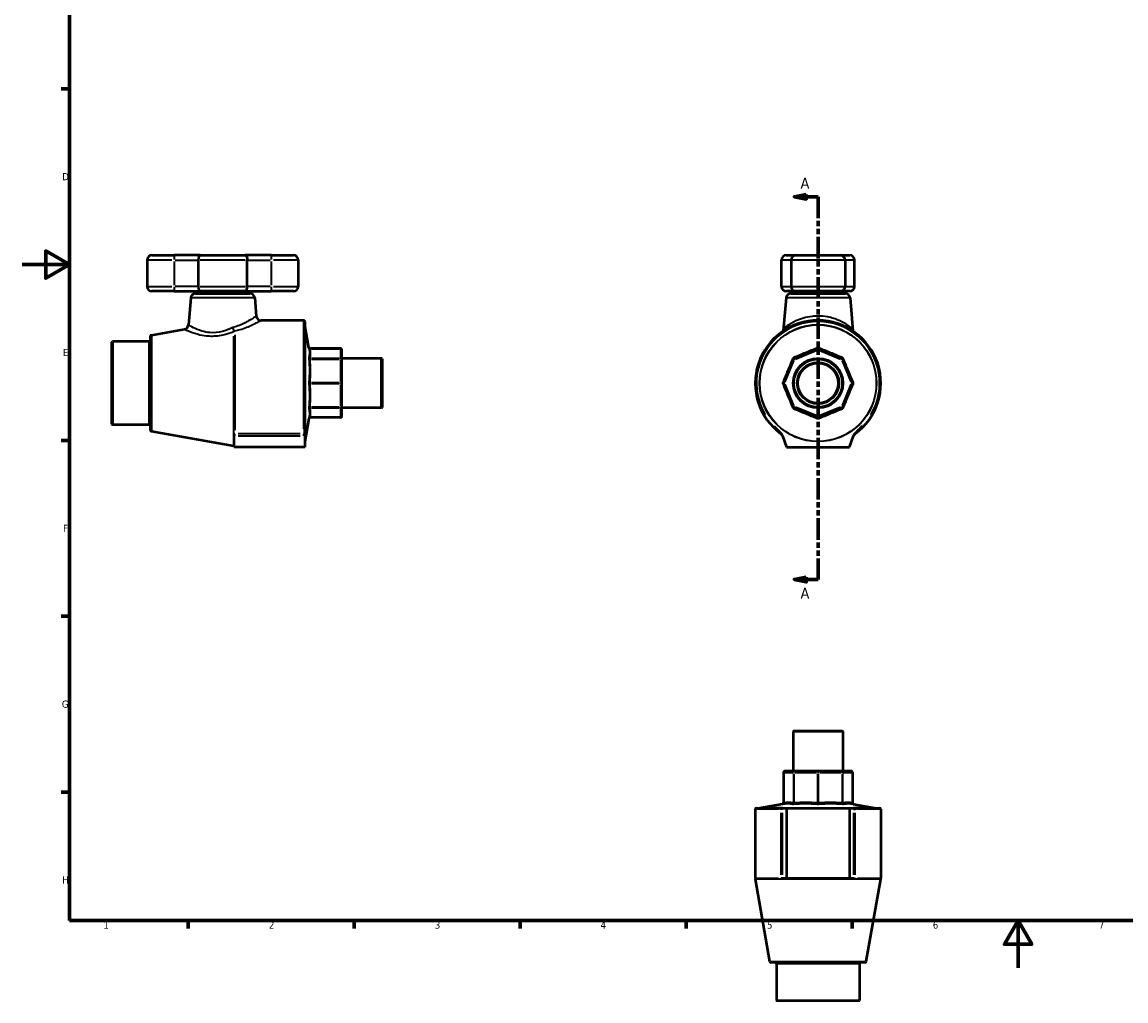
# Model space of a CAD drawing. Header units: millimetres. Extents: x 0 to 932, y -14 to 814.
# Tile 1 of 3: x 0 to 466, y -14 to 399. Entities that reach past the tile are written whole.
import ezdxf

# ---------------------------------------------------------------- set-up
doc = ezdxf.new("R2010")
doc.units = ezdxf.units.MM
doc.linetypes.add('DOUBLE_DASH_CHAIN', pattern=[1.2403, 0.6614, -0.0827, 0.1654, -0.0827, 0.1654, -0.0827])
for name, color, linetype, lineweight in [('Border (ANSI)', 7, 'Continuous', 70), ('Section Line (ANSI)', 7, 'DOUBLE_DASH_CHAIN', 70), ('Visible (ANSI)', 7, 'Continuous', 50), ('Visible Narrow (ANSI)', 7, 'Continuous', 35)]:
    doc.layers.add(name, color=color, linetype=linetype, lineweight=lineweight)
doc.styles.add('Label Text (ANSI)', font='tahoma.ttf')
doc.styles.add('Note Text (ANSI)', font='tahoma.ttf')

# ---------------------------------------------------------------- blocks, each defined once
blk = doc.blocks.new('Borders Default Border')
at = {"layer": 'Border (ANSI)'}
for p, q in [((20, 371.25), (16.55, 371.25)), ((20, 222.75), (16.55, 222.75)), ((20, 148.5), (16.55, 148.5)), ((20, 74.25), (16.55, 74.25)), ((70.08, 20), (70.08, 16.55)), ((140.17, 20), (140.17, 16.55)), ((210.25, 20), (210.25, 16.55)), ((280.33, 20), (280.33, 16.55)), ((350.42, 20), (350.42, 16.55))]:
    blk.add_line(p, q, dxfattribs=at)
at = {"layer": 'Border (ANSI)', "flags": 128}
for points in [[(20, 20), (20, 574), (821, 574), (821, 20), (20, 20)], [(0, 297), (20, 297), (10, 302.77), (10, 291.23), (20, 297)], [(420.5, 0), (420.5, 20), (414.73, 10), (426.27, 10), (420.5, 20)]]:
    blk.add_lwpolyline(points, dxfattribs=at)
at = {"layer": 'Border (ANSI)', "char_height": 3.05, "attachment_point": 7, "style": 'Note Text (ANSI)'}
for s, insert in [('D', (16.96, 332.6)), ('E', (17.21, 258.35)), ('F', (17.29, 184.1)), ('G', (16.81, 109.79)), ('H', (16.97, 35.6)), ('1', (34.35, 16.55)), ('2', (104.2, 16.55)), ('3', (174.26, 16.49)), ('4', (244.23, 16.55)), ('5', (314.48, 16.49)), ('6', (384.49, 16.49)), ('7', (454.6, 16.55))]:
    blk.add_mtext(s, dxfattribs=dict(at, insert=insert))
blk = doc.blocks.new('2dTransSection0')
at = {"layer": 'Section Line (ANSI)', "linetype": 'Continuous'}
for p, q in [((331.03, 326.63), (326.03, 325.63)), ((331.03, 324.63), (331.03, 326.63)), ((331.03, 325.63), (326.03, 325.63)), ((326.03, 325.63), (331.03, 324.63)), ((336.03, 325.63), (331.03, 325.63)), ((336.03, 325.63), (336.03, 316.75)), ((336.03, 172.89), (336.03, 164.02)), ((331.03, 165.02), (326.03, 164.02)), ((331.03, 164.02), (326.03, 164.02)), ((326.03, 164.02), (331.03, 163.02)), ((331.03, 163.02), (331.03, 165.02)), ((336.03, 164.02), (331.03, 164.02))]:
    blk.add_line(p, q, dxfattribs=at)
at = {"layer": 'Section Line (ANSI)', "linetype": 'DOUBLE_DASH_CHAIN', "ltscale": 13.682467}
blk.add_line((336.03, 325.63), (336.03, 164.02), dxfattribs=at)
at = {"layer": 'Section Line (ANSI)', "linetype": 'Continuous', "flags": 128}
for points in [[(331.03, 326.63), (326.03, 325.63), (331.03, 324.63), (331.03, 326.63)], [(331.03, 165.02), (326.03, 164.02), (331.03, 163.02), (331.03, 165.02)]]:
    blk.add_lwpolyline(points, dxfattribs=at)
at = {"layer": 'Section Line (ANSI)'}
for points in [[(331.03, 326.63), (326.03, 325.63), (331.03, 324.63), (331.03, 326.63)], [(331.03, 165.02), (326.03, 164.02), (331.03, 163.02), (331.03, 165.02)]]:
    blk.add_solid(points, dxfattribs=at)
at = {"layer": 'Section Line (ANSI)', "char_height": 4.57, "attachment_point": 7, "style": 'Label Text (ANSI)'}
for insert in [(328.67, 329.13), (328.67, 155.95)]:
    blk.add_mtext('A', dxfattribs=dict(at, insert=insert))

msp = doc.modelspace()

# ---------------------------------------------------------------- linework, layer by layer
at = {"layer": 'Visible (ANSI)'}
for p, q in [((52.779, 298.927), (52.779, 287.727)), ((54.779, 300.927), (64.179, 300.927)), ((75.163, 300.927), (64.179, 300.927)), ((74.36, 298.927), (74.36, 287.727)), ((75.163, 300.927), (94.234, 300.927)), ((105.219, 300.927), (94.234, 300.927)), ((95.037, 287.727), (95.037, 298.927)), ((105.219, 300.927), (114.619, 300.927)), ((116.619, 298.927), (116.619, 287.727)), ((320.641, 287.727), (320.641, 298.927)), ((322.641, 300.927), (326.631, 300.927)), ((324.631, 298.927), (324.631, 287.727)), ((326.631, 300.927), (345.431, 300.927)), ((345.431, 300.927), (349.421, 300.927)), ((347.431, 298.927), (347.431, 287.727)), ((351.421, 287.727), (351.421, 298.927)), ((64.179, 285.727), (54.779, 285.727)), ((64.179, 285.727), (75.163, 285.727)), ((73.182, 284.727), (96.215, 284.727)), ((94.234, 285.727), (75.163, 285.727)), ((77.574, 284.727), (77.574, 285.727)), ((91.824, 284.727), (91.824, 285.727)), ((94.234, 285.727), (105.219, 285.727)), ((114.619, 285.727), (105.219, 285.727)), ((326.631, 285.727), (322.641, 285.727)), ((324.515, 284.727), (347.547, 284.727)), ((345.431, 285.727), (326.631, 285.727)), ((328.906, 284.727), (328.906, 285.727)), ((343.156, 284.727), (343.156, 285.727)), ((349.421, 285.727), (345.431, 285.727)), ((71.19, 282.902), (70.193, 271.51)), ((98.207, 282.902), (98.876, 275.253)), ((322.523, 282.902), (321.303, 268.957)), ((349.54, 282.902), (350.76, 268.957)), ((118.893, 273.427), (100.869, 273.427)), ((119.393, 272.927), (119.393, 228.749)), ((121.097, 261.912), (119.401, 271.529)), ((54.159, 227.097), (54.159, 266.758)), ((54.572, 267.25), (68.548, 269.715)), ((37.959, 264.227), (38.209, 264.477)), ((37.959, 229.627), (37.959, 264.227)), ((38.209, 264.477), (38.209, 229.377)), ((53.659, 264.477), (38.209, 264.477)), ((134.459, 261.498), (121.589, 261.498)), ((134.959, 256.877), (134.959, 260.998)), ((335.84, 261.46), (325.89, 257.339)), ((346.172, 257.339), (336.223, 261.46)), ((151.709, 257.405), (134.959, 257.405)), ((134.959, 246.927), (134.959, 256.877)), ((151.709, 236.45), (151.709, 257.405)), ((151.959, 257.155), (151.709, 257.405)), ((151.959, 257.155), (151.959, 236.7)), ((325.62, 257.068), (321.498, 247.119)), ((350.564, 247.119), (346.443, 257.068)), ((134.959, 236.978), (134.959, 246.927)), ((321.498, 246.736), (325.62, 236.786)), ((346.443, 236.786), (350.564, 246.736)), ((134.959, 232.856), (134.959, 236.978)), ((151.709, 236.45), (134.959, 236.45)), ((151.959, 236.7), (151.709, 236.45)), ((325.89, 236.516), (335.84, 232.394)), ((336.223, 232.394), (346.172, 236.516)), ((37.959, 229.627), (38.209, 229.377)), ((53.659, 229.377), (38.209, 229.377)), ((119.393, 224.701), (119.393, 228.749)), ((121.097, 231.943), (119.401, 222.325)), ((134.459, 232.356), (121.589, 232.356)), ((54.572, 226.605), (89.432, 220.458)), ((89.604, 225.564), (89.604, 224.622)), ((89.604, 219.927), (89.604, 224.622)), ((119.393, 224.701), (119.393, 219.927)), ((321.044, 224.701), (322.781, 219.927)), ((349.281, 219.927), (351.019, 224.701)), ((119.393, 219.927), (89.604, 219.927)), ((322.781, 219.927), (349.281, 219.927)), ((325.804, 100.029), (325.554, 99.779)), ((346.509, 99.779), (325.554, 99.779)), ((325.554, 99.779), (325.554, 83.029)), ((325.804, 100.029), (346.259, 100.029)), ((346.259, 100.029), (346.509, 99.779)), ((346.509, 99.779), (346.509, 83.029)), ((321.46, 82.529), (321.46, 69.659)), ((326.081, 83.029), (321.96, 83.029)), ((336.031, 83.029), (326.081, 83.029)), ((345.981, 83.029), (336.031, 83.029)), ((350.102, 83.029), (345.981, 83.029)), ((350.602, 82.529), (350.602, 69.659)), ((309.531, 66.964), (309.531, 37.849)), ((310.031, 67.464), (317.442, 67.464)), ((321.047, 69.167), (311.429, 67.471)), ((321.044, 67.464), (317.442, 67.464)), ((321.044, 67.464), (322.781, 67.464)), ((322.781, 67.464), (322.781, 37.674)), ((322.781, 67.464), (349.281, 67.464)), ((349.281, 67.464), (351.019, 67.464)), ((349.281, 67.464), (349.281, 37.674)), ((351.015, 69.167), (360.633, 67.471)), ((354.621, 67.464), (351.019, 67.464)), ((354.621, 67.464), (362.031, 67.464)), ((362.531, 66.964), (362.531, 37.849)), ((315.708, 2.642), (309.562, 37.502)), ((320.364, 37.674), (321.072, 37.674)), ((322.781, 37.674), (321.072, 37.674)), ((349.281, 37.674), (322.781, 37.674)), ((350.99, 37.674), (349.281, 37.674)), ((350.99, 37.674), (351.698, 37.674)), ((356.354, 2.642), (362.501, 37.502)), ((355.862, 2.229), (316.201, 2.229)), ((318.481, 1.729), (318.481, -13.721)), ((353.581, 1.729), (353.581, -13.721)), ((318.481, -13.721), (353.581, -13.721)), ((318.731, -13.971), (318.481, -13.721)), ((353.331, -13.971), (318.731, -13.971)), ((353.331, -13.971), (353.581, -13.721))]:
    msp.add_line(p, q, dxfattribs=at)
for radius in [10.477, 10.227, 8.75, 8.507]:
    msp.add_circle((336.031, 246.927), radius, dxfattribs=at)
for centre, radius, start, end in [((54.779, 298.927), 2, 90, 180), ((114.619, 298.927), 2, 0, 90), ((322.641, 298.927), 2, 90, 180), ((326.631, 298.927), 2, 90, 180), ((345.431, 298.927), 2, 0, 90), ((349.421, 298.927), 2, 0, 90), ((54.779, 287.727), 2, 180, 270), ((73.182, 282.727), 2, 90, 175), ((96.215, 282.727), 2, 5, 90), ((114.619, 287.727), 2, 270, 0), ((322.641, 287.727), 2, 180, 270), ((324.515, 282.727), 2, 90, 175), ((326.631, 287.727), 2, 180, 270), ((345.431, 287.727), 2, 270, 0), ((347.547, 282.727), 2, 5, 90), ((349.421, 287.727), 2, 270, 0), ((100.869, 275.427), 2, 185, 270), ((68.201, 271.684), 2, 280, 355), ((118.893, 272.927), 0.5, 0, 90), ((119.893, 271.616), 0.5, 180, 190), ((336.031, 246.927), 26.5, 306.20872, 233.79128), ((54.659, 266.758), 0.5, 100, 180), ((53.659, 264.977), 0.5, 270, 0), ((121.589, 261.998), 0.5, 190, 270), ((134.459, 260.998), 0.5, 0, 90), ((336.031, 260.998), 0.5, 67.5, 112.5), ((326.081, 256.877), 0.5, 112.5, 157.5), ((345.981, 256.877), 0.5, 22.5, 67.5), ((321.96, 246.927), 0.5, 157.5, 202.5), ((350.102, 246.927), 0.5, 337.5, 22.5), ((326.081, 236.978), 0.5, 202.5, 247.5), ((345.981, 236.978), 0.5, 292.5, 337.5), ((53.659, 228.877), 0.5, 0, 90), ((121.589, 231.856), 0.5, 90, 170), ((134.459, 232.856), 0.5, 270, 0), ((336.031, 232.856), 0.5, 247.5, 292.5), ((54.659, 227.097), 0.5, 180, 260), ((319.195, 223.932), 2, 20, 53.79128), ((352.867, 223.932), 2, 126.20872, 160), ((89.779, 222.427), 2, 260, 264.98085), ((119.893, 222.239), 0.5, 170, 180), ((321.96, 82.529), 0.5, 90, 180), ((350.102, 82.529), 0.5, 0, 90), ((310.031, 66.964), 0.5, 90, 180), ((311.342, 67.964), 0.5, 270, 280), ((320.96, 69.659), 0.5, 280, 0), ((351.102, 69.659), 0.5, 180, 260), ((360.72, 67.964), 0.5, 260, 270), ((362.031, 66.964), 0.5, 0, 90), ((311.531, 37.849), 2, 180, 190), ((360.531, 37.849), 2, 350, 0), ((316.201, 2.729), 0.5, 190, 270), ((317.981, 1.729), 0.5, 0, 90), ((354.081, 1.729), 0.5, 90, 180), ((355.862, 2.729), 0.5, 270, 350)]:
    msp.add_arc(centre, radius, start, end, dxfattribs=at)
for points, knots in [([(75.163, 300.927), (75.162, 300.927), (75.161, 300.927), (75.098, 300.927), (75.036, 300.91), (74.916, 300.842), (74.859, 300.792), (74.712, 300.615), (74.629, 300.46), (74.495, 300.084), (74.445, 299.872), (74.377, 299.412), (74.36, 299.171), (74.36, 298.927)], [-0.65502896, -0.65502896, -0.65502896, -0.65502896, -0.65433764, -0.65433764, -0.60579476, -0.60579476, -0.55768519, -0.55768519, -0.47639785, -0.47639785, -0.4005484, -0.4005484, -0.32716882, -0.32716882, -0.32716882, -0.32716882]), ([(94.234, 300.927), (94.235, 300.927), (94.236, 300.927), (94.299, 300.927), (94.361, 300.91), (94.481, 300.842), (94.538, 300.792), (94.686, 300.615), (94.768, 300.46), (94.902, 300.084), (94.952, 299.872), (95.02, 299.412), (95.037, 299.171), (95.037, 298.927)], [-0.00069131, -0.00069131, -0.00069131, -0.00069131, 0, 0, 0.04854288, 0.04854288, 0.09665245, 0.09665245, 0.17793979, 0.17793979, 0.25378924, 0.25378924, 0.32716882, 0.32716882, 0.32716882, 0.32716882]), ([(74.36, 287.727), (74.36, 287.483), (74.377, 287.243), (74.445, 286.783), (74.495, 286.571), (74.629, 286.195), (74.712, 286.04), (74.859, 285.862), (74.916, 285.813), (75.036, 285.745), (75.098, 285.728), (75.161, 285.727), (75.162, 285.727), (75.163, 285.727)], [-0.32716882, -0.32716882, -0.32716882, -0.32716882, -0.25378924, -0.25378924, -0.17793979, -0.17793979, -0.09665245, -0.09665245, -0.04854288, -0.04854288, 0, 0, 0.00069131, 0.00069131, 0.00069131, 0.00069131]), ([(94.234, 285.727), (94.235, 285.727), (94.236, 285.727), (94.299, 285.728), (94.361, 285.745), (94.481, 285.813), (94.538, 285.862), (94.686, 286.04), (94.768, 286.195), (94.902, 286.571), (94.952, 286.783), (95.02, 287.243), (95.037, 287.483), (95.037, 287.727)], [-0.65502896, -0.65502896, -0.65502896, -0.65502896, -0.65433764, -0.65433764, -0.60579476, -0.60579476, -0.55768519, -0.55768519, -0.47639785, -0.47639785, -0.4005484, -0.4005484, -0.32716882, -0.32716882, -0.32716882, -0.32716882]), ([(321.656, 269.284), (321.638, 269.26), (321.619, 269.236), (321.58, 269.191), (321.56, 269.169), (321.518, 269.126), (321.496, 269.106), (321.452, 269.066), (321.429, 269.047), (321.381, 269.011), (321.357, 268.994), (321.332, 268.977)], [-0.12372194, -0.12372194, -0.12372194, -0.12372194, -0.09897755, -0.09897755, -0.07423316, -0.07423316, -0.04948877, -0.04948877, -0.02474439, -0.02474439, 0, 0, 0, 0]), ([(350.407, 269.284), (350.425, 269.26), (350.444, 269.236), (350.483, 269.191), (350.503, 269.169), (350.545, 269.126), (350.566, 269.106), (350.611, 269.066), (350.634, 269.047), (350.681, 269.011), (350.705, 268.994), (350.73, 268.977)], [0.24461599, 0.24461599, 0.24461599, 0.24461599, 0.26936038, 0.26936038, 0.29410477, 0.29410477, 0.31884915, 0.31884915, 0.34359354, 0.34359354, 0.36833793, 0.36833793, 0.36833793, 0.36833793]), ([(321.044, 224.701), (321.005, 224.809), (320.957, 224.913), (320.84, 225.133), (320.767, 225.245), (320.568, 225.518), (320.429, 225.679), (319.925, 226.215), (319.47, 226.643), (318.454, 227.657), (318.044, 228.083), (317.575, 228.601), (317.525, 228.657), (317.464, 228.725), (317.453, 228.737), (317.442, 228.749)], [0, 0, 0, 0, 0.03435833, 0.03435833, 0.07475153, 0.07475153, 0.13536695, 0.13536695, 0.261229, 0.261229, 0.36283119, 0.36283119, 0.3750445, 0.3750445, 0.37772747, 0.37772747, 0.37772747, 0.37772747]), ([(354.621, 228.749), (354.61, 228.737), (354.599, 228.725), (354.538, 228.657), (354.488, 228.601), (354.019, 228.083), (353.609, 227.657), (352.593, 226.643), (352.137, 226.215), (351.633, 225.679), (351.494, 225.518), (351.242, 225.172), (351.111, 224.956), (351.019, 224.701)], [-0.00493947, -0.00493947, -0.00493947, -0.00493947, 0, 0, 0.02248517, 0.02248517, 0.20953885, 0.20953885, 0.44125537, 0.44125537, 0.55285093, 0.55285093, 0.67736032, 0.67736032, 0.67736032, 0.67736032])]:
    msp.add_open_spline(points, degree=3, knots=knots, dxfattribs=at)
at = {"layer": 'Visible Narrow (ANSI)'}
for p, q in [((63.284, 298.927), (52.814, 298.927)), ((64.179, 300.921), (64.179, 299.084)), ((64.179, 298.367), (64.179, 288.287)), ((64.688, 298.927), (73.851, 298.927)), ((94.17, 298.927), (75.227, 298.927)), ((95.546, 298.927), (104.709, 298.927)), ((105.219, 300.921), (105.219, 299.084)), ((105.219, 298.367), (105.219, 288.287)), ((116.583, 298.927), (106.113, 298.927)), ((324.258, 298.927), (320.652, 298.927)), ((347.291, 298.927), (324.772, 298.927)), ((351.411, 298.927), (347.804, 298.927)), ((52.814, 287.727), (63.284, 287.727)), ((64.179, 287.57), (64.179, 285.734)), ((73.851, 287.727), (64.688, 287.727)), ((75.227, 287.727), (94.17, 287.727)), ((104.709, 287.727), (95.546, 287.727)), ((105.219, 287.57), (105.219, 285.734)), ((106.113, 287.727), (116.583, 287.727)), ((320.652, 287.727), (324.258, 287.727)), ((324.772, 287.727), (347.291, 287.727)), ((347.804, 287.727), (351.411, 287.727)), ((98.041, 282.902), (71.356, 282.902)), ((349.373, 282.902), (322.689, 282.902)), ((118.893, 227.673), (118.893, 273.219)), ((119.401, 271.226), (119.401, 222.628)), ((54.572, 267), (54.572, 226.855)), ((89.432, 220.671), (89.432, 266.732)), ((89.779, 267.3), (89.779, 227.137)), ((53.659, 229.593), (53.659, 264.261)), ((122.245, 261.46), (133.816, 261.46)), ((134.459, 261.464), (134.459, 261.498)), ((134.459, 261.254), (134.459, 257.545)), ((336.016, 261.035), (335.84, 261.459)), ((336.222, 261.459), (336.046, 261.035)), ((133.816, 257.339), (122.245, 257.339)), ((122.245, 257.068), (133.816, 257.068)), ((134.459, 257.086), (134.459, 257.331)), ((134.459, 256.571), (134.459, 247.616)), ((322.166, 247.425), (325.875, 256.38)), ((326.045, 256.892), (325.621, 257.068)), ((325.891, 257.338), (326.066, 256.913)), ((326.579, 257.083), (335.534, 260.792)), ((336.529, 260.792), (345.483, 257.083)), ((345.996, 256.913), (346.172, 257.338)), ((346.442, 257.068), (346.017, 256.892)), ((346.187, 256.38), (349.896, 247.425)), ((133.816, 247.119), (122.245, 247.119)), ((134.459, 246.754), (134.459, 247.1)), ((321.5, 247.118), (321.924, 246.942)), ((350.139, 246.942), (350.563, 247.118)), ((122.245, 246.736), (133.816, 246.736)), ((134.459, 246.239), (134.459, 237.284)), ((321.924, 246.912), (321.5, 246.737)), ((325.875, 237.475), (322.166, 246.43)), ((349.896, 246.43), (346.187, 237.475)), ((350.563, 246.737), (350.139, 246.912)), ((133.816, 236.786), (122.245, 236.786)), ((122.245, 236.516), (133.816, 236.516)), ((134.459, 236.524), (134.459, 236.768)), ((134.459, 236.31), (134.459, 232.6)), ((325.621, 236.787), (326.045, 236.963)), ((326.066, 236.941), (325.891, 236.517)), ((335.534, 233.062), (326.579, 236.772)), ((345.483, 236.772), (336.529, 233.062)), ((346.172, 236.517), (345.996, 236.941)), ((346.017, 236.963), (346.442, 236.787)), ((133.816, 232.394), (122.245, 232.394)), ((134.459, 232.356), (134.459, 232.391)), ((335.84, 232.396), (336.016, 232.82)), ((336.046, 232.82), (336.222, 232.396)), ((89.779, 224.671), (89.779, 225.51)), ((117.438, 225.545), (91.235, 225.545)), ((91.235, 224.616), (117.438, 224.616)), ((118.893, 224.671), (118.893, 225.51)), ((321.495, 82.529), (321.46, 82.529)), ((321.498, 70.315), (321.498, 81.886)), ((321.704, 82.529), (325.413, 82.529)), ((325.62, 81.886), (325.62, 70.315)), ((325.872, 82.529), (325.627, 82.529)), ((325.89, 70.315), (325.89, 81.886)), ((326.388, 82.529), (335.342, 82.529)), ((335.84, 81.886), (335.84, 70.315)), ((336.204, 82.529), (335.858, 82.529)), ((336.223, 70.315), (336.223, 81.886)), ((336.72, 82.529), (345.675, 82.529)), ((346.172, 81.886), (346.172, 70.315)), ((346.435, 82.529), (346.19, 82.529)), ((346.443, 70.315), (346.443, 81.886)), ((346.649, 82.529), (350.358, 82.529)), ((350.564, 81.886), (350.564, 70.315)), ((350.602, 82.529), (350.568, 82.529)), ((319.391, 66.964), (309.56, 66.964)), ((311.732, 67.471), (360.33, 67.471)), ((320.377, 65.508), (320.377, 39.305)), ((321.054, 66.964), (320.424, 66.964)), ((321.075, 39.305), (321.075, 65.508)), ((350.988, 65.508), (350.988, 39.305)), ((351.009, 66.964), (351.638, 66.964)), ((351.686, 39.305), (351.686, 65.508)), ((362.502, 66.964), (352.672, 66.964)), ((309.56, 37.849), (319.391, 37.849)), ((362.175, 37.502), (309.887, 37.502)), ((321.054, 37.849), (320.424, 37.849)), ((351.009, 37.849), (351.638, 37.849)), ((352.672, 37.849), (362.502, 37.849)), ((315.959, 2.642), (356.104, 2.642)), ((353.365, 1.729), (318.697, 1.729))]:
    msp.add_line(p, q, dxfattribs=at)
for radius in [24.689, 24.602]:
    msp.add_circle((336.031, 246.927), radius, dxfattribs=at)
msp.add_arc((336.031, 246.927), 26, 329.07698, 210.92302, dxfattribs=at)
for centre, major_axis, ratio, start_param, end_param in [((89.779, 267.172), (-2, 0), 0.8262944, 4.7211156, 4.8781953), ((89.727, 267.313), (-1.55, -1.264), 0.7580862, 4.1666283, 4.3110945), ((121.602, 261.922), (-0.493, -0.082), 0.9220342, 0.0818448, 1.3490494), ((134.459, 260.998), (0.5, 0), 0.9238795, 0.0785398, 1.4922565), ((335.649, 261.922), (0.191, -0.462), 0.0631729, 4.9455804, 6.2127851), ((336.414, 261.922), (-0.191, -0.462), 0.0631729, 0.0704003, 1.3376049), ((121.602, 257.801), (-0.493, 0.082), 0.9220342, 0.3845381, 1.6517427), ((121.602, 257.26), (-0.499, -0.034), 0.3819191, 0.2070304, 1.474235), ((134.459, 256.877), (0.5, 0), 0.9238795, 0.0785398, 1.4922565), ((134.459, 256.877), (0.5, 0), 0.3826834, 0.0785398, 1.4922565), ((325.158, 257.26), (0.462, -0.191), 0.0631729, 4.9455804, 6.2127851), ((325.699, 257.801), (0.191, -0.462), 0.0631729, 0.0704003, 1.3376049), ((346.364, 257.801), (-0.191, -0.462), 0.0631729, 4.9455804, 6.2127851), ((346.905, 257.26), (-0.462, -0.191), 0.0631729, 0.0704003, 1.3376049), ((121.602, 247.31), (-0.499, 0.034), 0.3819191, 0.2593526, 1.5265572), ((134.459, 246.927), (0.5, 0), 0.3826834, 0.0785398, 1.4922565), ((321.036, 247.31), (0.462, -0.191), 0.0631729, 0.0704003, 1.3376049), ((351.026, 247.31), (-0.462, -0.191), 0.0631729, 4.9455804, 6.2127851), ((121.602, 246.545), (-0.499, -0.034), 0.3819191, 4.7566281, 6.0238327), ((134.459, 246.927), (0.5, 0), 0.3826834, 4.7909288, 6.2046455), ((321.036, 246.545), (0.462, 0.191), 0.0631729, 4.9455804, 6.2127851), ((351.026, 246.545), (-0.462, 0.191), 0.0631729, 0.0704003, 1.3376049), ((121.602, 236.595), (-0.499, 0.034), 0.3819191, 4.8089503, 6.0761549), ((121.602, 236.054), (-0.493, -0.082), 0.9220342, 4.6314426, 5.8986472), ((134.459, 236.978), (0.5, 0), 0.3826834, 4.7909288, 6.2046455), ((134.459, 236.978), (0.5, 0), 0.9238795, 4.7909288, 6.2046455), ((325.158, 236.595), (0.462, 0.191), 0.0631729, 0.0704003, 1.3376049), ((325.699, 236.054), (0.191, 0.462), 0.0631729, 4.9455804, 6.2127851), ((346.364, 236.054), (-0.191, 0.462), 0.0631729, 0.0704003, 1.3376049), ((346.905, 236.595), (-0.462, 0.191), 0.0631729, 4.9455804, 6.2127851), ((121.602, 231.932), (-0.493, 0.082), 0.9220342, 4.9341359, 6.2013405), ((134.459, 232.856), (0.5, 0), 0.9238795, 4.7909288, 6.2046455), ((335.649, 231.932), (0.191, 0.462), 0.0631729, 0.0704003, 1.3376049), ((336.414, 231.932), (-0.191, 0.462), 0.0631729, 4.9455804, 6.2127851), ((321.96, 82.529), (0, 0.5), 0.9238795, 0.0785398, 1.4922565), ((326.081, 82.529), (0, 0.5), 0.9238795, 0.0785398, 1.4922565), ((326.081, 82.529), (0, 0.5), 0.3826834, 0.0785398, 1.4922565), ((336.031, 82.529), (0, 0.5), 0.3826834, 0.0785398, 1.4922565), ((336.031, 82.529), (0, 0.5), 0.3826834, 4.7909288, 6.2046455), ((345.981, 82.529), (0, 0.5), 0.3826834, 4.7909288, 6.2046455), ((345.981, 82.529), (0, 0.5), 0.9238795, 4.7909288, 6.2046455), ((350.102, 82.529), (0, 0.5), 0.9238795, 4.7909288, 6.2046455), ((321.036, 69.672), (0.082, -0.493), 0.9220342, 0.0818448, 1.3490494), ((325.158, 69.672), (-0.082, -0.493), 0.9220342, 0.3845381, 1.6517427), ((325.699, 69.672), (0.034, -0.499), 0.3819191, 0.2070304, 1.474235), ((335.649, 69.672), (-0.034, -0.499), 0.3819191, 0.2593526, 1.5265572), ((336.414, 69.672), (0.034, -0.499), 0.3819191, 4.7566281, 6.0238327), ((346.364, 69.672), (-0.034, -0.499), 0.3819191, 4.8089503, 6.0761549), ((346.905, 69.672), (0.082, -0.493), 0.9220342, 4.6314426, 5.8986472), ((351.026, 69.672), (-0.082, -0.493), 0.9220342, 4.9341359, 6.2013405)]:
    msp.add_ellipse(centre, major_axis=major_axis, ratio=ratio, start_param=start_param, end_param=end_param, dxfattribs=at)
for points, knots in [([(98.876, 275.253), (98.876, 275.253), (98.808, 275.206), (98.455, 274.966), (98.067, 274.704), (97.021, 274.034), (96.376, 273.633), (94.396, 272.508), (92.882, 271.729), (90.415, 270.831), (89.654, 270.594), (88.861, 270.401)], [10.5732045, 10.5732045, 10.5732045, 10.5732045, 10.8565434, 10.8565434, 11.3098854, 11.3098854, 11.743172, 11.743172, 12.4429483, 12.4429483, 12.7324214, 12.7324214, 12.7324214, 12.7324214]), ([(350.028, 270.401), (349.665, 270.677), (349.16, 271.045), (347.603, 272.059), (346.404, 272.748), (343.54, 273.996), (341.852, 274.549), (338.743, 275.124), (337.387, 275.253), (336.031, 275.253), (335.203, 275.253), (334.375, 275.206), (332.261, 274.966), (331, 274.704), (328.701, 274.034), (327.656, 273.633), (325.184, 272.508), (323.916, 271.729), (322.611, 270.831), (322.288, 270.594), (322.035, 270.401)], [8.4139682, 8.4139682, 8.4139682, 8.4139682, 8.8288629, 8.8288629, 9.4561965, 9.4561965, 10.1091569, 10.1091569, 10.5732045, 10.5732045, 10.5732045, 10.8565434, 10.8565434, 11.3098854, 11.3098854, 11.743172, 11.743172, 12.4429483, 12.4429483, 12.7324214, 12.7324214, 12.7324214, 12.7324214]), ([(88.861, 270.401), (88.81, 270.376), (88.759, 270.351), (87.408, 269.685), (86.009, 269.124), (82.804, 268.288), (80.979, 268.127), (78.085, 268.362), (76.946, 268.604), (74.508, 269.326), (73.314, 269.856), (71.407, 270.796), (70.727, 271.196), (70.265, 271.467), (70.193, 271.51), (70.193, 271.51)], [7.5795026, 7.5795026, 7.5795026, 7.5795026, 7.5993466, 7.5993466, 8.1042645, 8.1042645, 8.7193477, 8.7193477, 9.167569, 9.167569, 9.7911508, 9.7911508, 10.4502757, 10.4502757, 10.7409572, 10.7409572, 10.7409572, 10.7409572]), ([(89.727, 268.977), (89.638, 269.075), (89.544, 269.198), (89.295, 269.564), (89.14, 269.833), (88.949, 270.212), (88.904, 270.307), (88.861, 270.401)], [0, 0, 0, 0, 0.1184863, 0.1184863, 0.30806439, 0.30806439, 0.36926739, 0.36926739, 0.36926739, 0.36926739]), ([(88.861, 270.401), (88.881, 270.299), (88.904, 270.198), (89.006, 269.79), (89.105, 269.503), (89.287, 269.115), (89.361, 268.985), (89.436, 268.883)], [-0.36926739, -0.36926739, -0.36926739, -0.36926739, -0.30806439, -0.30806439, -0.1184863, -0.1184863, 0, 0, 0, 0]), ([(89.727, 268.977), (90.522, 269.144), (91.288, 269.343), (94.006, 270.151), (95.736, 270.875), (98, 271.921), (98.739, 272.293), (99.94, 272.917), (100.385, 273.161), (100.79, 273.383), (100.869, 273.427), (100.869, 273.427)], [-12.7004128, -12.7004128, -12.7004128, -12.7004128, -12.4429483, -12.4429483, -11.743172, -11.743172, -11.3098854, -11.3098854, -10.8565434, -10.8565434, -10.5732045, -10.5732045, -10.5732045, -10.5732045]), ([(322.035, 270.401), (322.017, 270.376), (322, 270.351), (321.631, 269.8), (321.4, 269.328), (321.317, 268.967)], [7.57950261, 7.57950261, 7.57950261, 7.57950261, 7.59934657, 7.59934657, 8.01363893, 8.01363893, 8.01363893, 8.01363893]), ([(321.332, 268.977), (321.479, 269.075), (321.61, 269.198), (321.886, 269.564), (321.991, 269.833), (322.036, 270.212), (322.039, 270.307), (322.035, 270.401)], [0, 0, 0, 0, 0.1184863, 0.1184863, 0.30806439, 0.30806439, 0.36926739, 0.36926739, 0.36926739, 0.36926739]), ([(322.035, 270.401), (322.032, 270.299), (322.021, 270.198), (321.949, 269.798), (321.83, 269.518), (321.656, 269.284)], [-0.36926739, -0.36926739, -0.36926739, -0.36926739, -0.30806439, -0.30806439, -0.12372194, -0.12372194, -0.12372194, -0.12372194]), ([(350.028, 270.401), (350.023, 270.307), (350.027, 270.212), (350.071, 269.833), (350.177, 269.564), (350.452, 269.198), (350.583, 269.075), (350.73, 268.977)], [-0.00092946, -0.00092946, -0.00092946, -0.00092946, 0.06027354, 0.06027354, 0.24985163, 0.24985163, 0.36833793, 0.36833793, 0.36833793, 0.36833793]), ([(350.745, 268.968), (350.688, 269.215), (350.562, 269.514), (350.276, 270.023), (350.16, 270.209), (350.028, 270.401)], [13.46824149, 13.46824149, 13.46824149, 13.46824149, 13.75205632, 13.75205632, 13.90240325, 13.90240325, 13.90240325, 13.90240325]), ([(350.407, 269.284), (350.232, 269.518), (350.113, 269.798), (350.042, 270.198), (350.031, 270.299), (350.028, 270.401)], [-0.24461599, -0.24461599, -0.24461599, -0.24461599, -0.06027354, -0.06027354, 0.00092946, 0.00092946, 0.00092946, 0.00092946]), ([(68.548, 269.715), (68.548, 269.715), (68.63, 269.676), (69.159, 269.434), (69.937, 269.077), (72.114, 268.238), (73.474, 267.766), (76.247, 267.13), (77.541, 266.921), (80.826, 266.738), (82.896, 266.907), (86.471, 267.707), (88, 268.217), (89.432, 268.799)], [-10.7409572, -10.7409572, -10.7409572, -10.7409572, -10.4502757, -10.4502757, -9.7911508, -9.7911508, -9.167569, -9.167569, -8.7193477, -8.7193477, -8.1042645, -8.1042645, -7.6186934, -7.6186934, -7.6186934, -7.6186934]), ([(89.436, 268.883), (89.444, 268.871), (89.447, 268.859), (89.446, 268.831), (89.441, 268.815), (89.432, 268.799)], [-0.026009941, -0.026009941, -0.026009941, -0.026009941, -0.013268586, -0.013268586, 0, 0, 0, 0]), ([(89.779, 268.824), (89.779, 268.851), (89.775, 268.878), (89.757, 268.929), (89.744, 268.954), (89.727, 268.977)], [0, 0, 0, 0, 0.013268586, 0.013268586, 0.026009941, 0.026009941, 0.026009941, 0.026009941]), ([(121.097, 261.912), (121.097, 261.912), (121.098, 261.905), (121.102, 261.879), (121.105, 261.86), (121.109, 261.836)], [-0.039294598, -0.039294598, -0.039294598, -0.039294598, -0.019348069, -0.019348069, 0, 0, 0, 0]), ([(121.109, 261.836), (121.223, 261.15), (121.286, 260.465), (121.286, 259.781), (121.286, 259.098), (121.223, 258.417), (121.109, 257.738)], [-3.250864, -3.250864, -3.250864, -3.250864, -2.7120024, -2.7120024, -2.7120024, -2.1731409, -2.1731409, -2.1731409, -2.1731409]), ([(121.602, 261.46), (121.598, 261.473), (121.595, 261.482), (121.59, 261.495), (121.589, 261.498), (121.589, 261.498)], [0, 0, 0, 0, 0.019348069, 0.019348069, 0.039294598, 0.039294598, 0.039294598, 0.039294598]), ([(121.602, 257.339), (121.715, 258.025), (121.778, 258.712), (121.778, 259.4), (121.778, 260.087), (121.715, 260.775), (121.602, 261.46)], [2.1731409, 2.1731409, 2.1731409, 2.1731409, 2.7120024, 2.7120024, 2.7120024, 3.250864, 3.250864, 3.250864, 3.250864]), ([(335.651, 261.836), (334.004, 261.15), (332.356, 260.465), (330.707, 259.781), (329.058, 259.098), (327.408, 258.417), (325.759, 257.738)], [-3.250864, -3.250864, -3.250864, -3.250864, -2.7120024, -2.7120024, -2.7120024, -2.1731409, -2.1731409, -2.1731409, -2.1731409]), ([(336.412, 261.836), (336.325, 261.872), (336.234, 261.895), (336.039, 261.917), (335.935, 261.912), (335.771, 261.879), (335.71, 261.86), (335.651, 261.836)], [-0.07859102, -0.07859102, -0.07859102, -0.07859102, -0.050304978, -0.050304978, -0.019348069, -0.019348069, 0, 0, 0, 0]), ([(346.304, 257.738), (344.655, 258.417), (343.005, 259.098), (341.356, 259.781), (339.706, 260.465), (338.058, 261.15), (336.412, 261.836)], [-3.250864, -3.250864, -3.250864, -3.250864, -2.7120024, -2.7120024, -2.7120024, -2.1731409, -2.1731409, -2.1731409, -2.1731409]), ([(121.109, 257.738), (121.103, 257.702), (121.1, 257.654), (121.096, 257.532), (121.097, 257.455), (121.102, 257.316), (121.105, 257.259), (121.109, 257.2)], [-0.07859102, -0.07859102, -0.07859102, -0.07859102, -0.050304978, -0.050304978, -0.019348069, -0.019348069, 0, 0, 0, 0]), ([(121.109, 257.2), (121.223, 255.551), (121.286, 253.901), (121.286, 252.252), (121.286, 250.603), (121.223, 248.954), (121.109, 247.308)], [-3.250864, -3.250864, -3.250864, -3.250864, -2.7120024, -2.7120024, -2.7120024, -2.1731409, -2.1731409, -2.1731409, -2.1731409]), ([(121.602, 257.068), (121.598, 257.098), (121.595, 257.127), (121.589, 257.197), (121.588, 257.235), (121.592, 257.297), (121.596, 257.321), (121.602, 257.339)], [0, 0, 0, 0, 0.019348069, 0.019348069, 0.050304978, 0.050304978, 0.07859102, 0.07859102, 0.07859102, 0.07859102]), ([(121.602, 247.119), (121.715, 248.775), (121.778, 250.434), (121.778, 252.094), (121.778, 253.753), (121.715, 255.413), (121.602, 257.068)], [2.1731409, 2.1731409, 2.1731409, 2.1731409, 2.7120024, 2.7120024, 2.7120024, 3.250864, 3.250864, 3.250864, 3.250864]), ([(325.221, 257.2), (324.541, 255.551), (323.86, 253.901), (323.177, 252.252), (322.494, 250.603), (321.809, 248.954), (321.123, 247.308)], [-3.250864, -3.250864, -3.250864, -3.250864, -2.7120024, -2.7120024, -2.7120024, -2.1731409, -2.1731409, -2.1731409, -2.1731409]), ([(325.759, 257.738), (325.672, 257.702), (325.59, 257.654), (325.437, 257.532), (325.367, 257.455), (325.275, 257.316), (325.245, 257.259), (325.221, 257.2)], [-0.07859102, -0.07859102, -0.07859102, -0.07859102, -0.050304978, -0.050304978, -0.019348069, -0.019348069, 0, 0, 0, 0]), ([(346.842, 257.2), (346.806, 257.287), (346.758, 257.368), (346.636, 257.521), (346.559, 257.591), (346.42, 257.684), (346.363, 257.714), (346.304, 257.738)], [-0.07859102, -0.07859102, -0.07859102, -0.07859102, -0.050304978, -0.050304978, -0.019348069, -0.019348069, 0, 0, 0, 0]), ([(350.939, 247.308), (350.254, 248.954), (349.568, 250.603), (348.885, 252.252), (348.202, 253.901), (347.521, 255.551), (346.842, 257.2)], [-3.250864, -3.250864, -3.250864, -3.250864, -2.7120024, -2.7120024, -2.7120024, -2.1731409, -2.1731409, -2.1731409, -2.1731409]), ([(121.109, 247.308), (121.103, 247.221), (121.1, 247.13), (121.096, 246.935), (121.097, 246.831), (121.102, 246.668), (121.105, 246.606), (121.109, 246.547)], [-0.07859102, -0.07859102, -0.07859102, -0.07859102, -0.050304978, -0.050304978, -0.019348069, -0.019348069, 0, 0, 0, 0]), ([(121.602, 246.736), (121.598, 246.766), (121.595, 246.797), (121.589, 246.879), (121.588, 246.931), (121.592, 247.029), (121.596, 247.075), (121.602, 247.119)], [0, 0, 0, 0, 0.019348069, 0.019348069, 0.050304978, 0.050304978, 0.07859102, 0.07859102, 0.07859102, 0.07859102]), ([(321.123, 247.308), (321.087, 247.221), (321.063, 247.13), (321.042, 246.935), (321.046, 246.831), (321.08, 246.668), (321.098, 246.606), (321.123, 246.547)], [-0.07859102, -0.07859102, -0.07859102, -0.07859102, -0.050304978, -0.050304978, -0.019348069, -0.019348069, 0, 0, 0, 0]), ([(350.939, 246.547), (350.975, 246.633), (350.999, 246.725), (351.021, 246.92), (351.016, 247.024), (350.983, 247.187), (350.964, 247.249), (350.939, 247.308)], [-0.07859102, -0.07859102, -0.07859102, -0.07859102, -0.050304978, -0.050304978, -0.019348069, -0.019348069, 0, 0, 0, 0]), ([(121.109, 246.547), (121.223, 244.901), (121.286, 243.252), (121.286, 241.603), (121.286, 239.954), (121.223, 238.304), (121.109, 236.655)], [-3.250864, -3.250864, -3.250864, -3.250864, -2.7120024, -2.7120024, -2.7120024, -2.1731409, -2.1731409, -2.1731409, -2.1731409]), ([(121.602, 236.786), (121.715, 238.442), (121.778, 240.102), (121.778, 241.761), (121.778, 243.421), (121.715, 245.08), (121.602, 246.736)], [2.1731409, 2.1731409, 2.1731409, 2.1731409, 2.7120024, 2.7120024, 2.7120024, 3.250864, 3.250864, 3.250864, 3.250864]), ([(321.123, 246.547), (321.809, 244.901), (322.494, 243.252), (323.177, 241.603), (323.86, 239.954), (324.541, 238.304), (325.221, 236.655)], [-3.250864, -3.250864, -3.250864, -3.250864, -2.7120024, -2.7120024, -2.7120024, -2.1731409, -2.1731409, -2.1731409, -2.1731409]), ([(346.842, 236.655), (347.521, 238.304), (348.202, 239.954), (348.885, 241.603), (349.568, 243.252), (350.254, 244.901), (350.939, 246.547)], [-3.250864, -3.250864, -3.250864, -3.250864, -2.7120024, -2.7120024, -2.7120024, -2.1731409, -2.1731409, -2.1731409, -2.1731409]), ([(121.109, 236.655), (121.103, 236.568), (121.1, 236.487), (121.096, 236.333), (121.097, 236.263), (121.102, 236.171), (121.105, 236.141), (121.109, 236.117)], [-0.07859102, -0.07859102, -0.07859102, -0.07859102, -0.050304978, -0.050304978, -0.019348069, -0.019348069, 0, 0, 0, 0]), ([(121.109, 236.117), (121.223, 235.437), (121.286, 234.756), (121.286, 234.073), (121.286, 233.39), (121.223, 232.705), (121.109, 232.019)], [-3.250864, -3.250864, -3.250864, -3.250864, -2.7120024, -2.7120024, -2.7120024, -2.1731409, -2.1731409, -2.1731409, -2.1731409]), ([(121.602, 236.516), (121.598, 236.528), (121.595, 236.543), (121.589, 236.59), (121.588, 236.625), (121.592, 236.702), (121.596, 236.743), (121.602, 236.786)], [0, 0, 0, 0, 0.019348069, 0.019348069, 0.050304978, 0.050304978, 0.07859102, 0.07859102, 0.07859102, 0.07859102]), ([(121.602, 232.394), (121.715, 233.08), (121.778, 233.768), (121.778, 234.455), (121.778, 235.142), (121.715, 235.83), (121.602, 236.516)], [2.1731409, 2.1731409, 2.1731409, 2.1731409, 2.7120024, 2.7120024, 2.7120024, 3.250864, 3.250864, 3.250864, 3.250864]), ([(325.221, 236.655), (325.256, 236.568), (325.304, 236.487), (325.427, 236.333), (325.504, 236.263), (325.642, 236.171), (325.699, 236.141), (325.759, 236.117)], [-0.07859102, -0.07859102, -0.07859102, -0.07859102, -0.050304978, -0.050304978, -0.019348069, -0.019348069, 0, 0, 0, 0]), ([(325.759, 236.117), (327.408, 235.437), (329.058, 234.756), (330.707, 234.073), (332.356, 233.39), (334.004, 232.705), (335.651, 232.019)], [-3.250864, -3.250864, -3.250864, -3.250864, -2.7120024, -2.7120024, -2.7120024, -2.1731409, -2.1731409, -2.1731409, -2.1731409]), ([(336.412, 232.019), (338.058, 232.705), (339.706, 233.39), (341.356, 234.073), (343.005, 234.756), (344.655, 235.437), (346.304, 236.117)], [-3.250864, -3.250864, -3.250864, -3.250864, -2.7120024, -2.7120024, -2.7120024, -2.1731409, -2.1731409, -2.1731409, -2.1731409]), ([(346.304, 236.117), (346.39, 236.152), (346.472, 236.2), (346.625, 236.323), (346.695, 236.4), (346.787, 236.539), (346.818, 236.596), (346.842, 236.655)], [-0.07859102, -0.07859102, -0.07859102, -0.07859102, -0.050304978, -0.050304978, -0.019348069, -0.019348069, 0, 0, 0, 0]), ([(119.393, 228.749), (119.393, 228.62), (119.393, 228.492), (119.388, 228.049), (119.379, 227.742), (119.352, 227.224), (119.336, 227.007), (119.297, 226.642), (119.277, 226.49), (119.234, 226.237), (119.212, 226.132), (119.168, 225.961), (119.147, 225.891), (119.106, 225.781), (119.087, 225.737), (119.05, 225.669), (119.034, 225.643), (119.003, 225.604), (118.989, 225.59), (118.966, 225.571), (118.958, 225.565), (118.937, 225.554), (118.926, 225.55), (118.908, 225.546), (118.901, 225.545), (118.893, 225.545)], [-7.45313925, -7.45313925, -7.45313925, -7.45313925, -7.3983818, -7.3983818, -7.26012227, -7.26012227, -7.15376878, -7.15376878, -7.07195841, -7.07195841, -7.00902735, -7.00902735, -6.96061885, -6.96061885, -6.92338153, -6.92338153, -6.89473745, -6.89473745, -6.87270354, -6.87270354, -6.85905267, -6.85905267, -6.84195541, -6.84195541, -6.83126962, -6.83126962, -6.83126962, -6.83126962]), ([(121.109, 232.019), (121.103, 231.983), (121.1, 231.96), (121.097, 231.945), (121.097, 231.943), (121.097, 231.943)], [-0.07859102, -0.07859102, -0.07859102, -0.07859102, -0.050304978, -0.050304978, -0.039294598, -0.039294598, -0.039294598, -0.039294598]), ([(121.589, 232.356), (121.589, 232.356), (121.59, 232.357), (121.592, 232.364), (121.596, 232.376), (121.602, 232.394)], [0.039294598, 0.039294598, 0.039294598, 0.039294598, 0.050304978, 0.050304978, 0.07859102, 0.07859102, 0.07859102, 0.07859102]), ([(317.442, 228.749), (317.547, 228.62), (317.653, 228.492), (318.025, 228.049), (318.291, 227.742), (318.755, 227.224), (318.954, 227.007), (319.296, 226.642), (319.442, 226.49), (319.687, 226.237), (319.789, 226.132), (319.958, 225.961), (320.027, 225.891), (320.138, 225.781), (320.182, 225.737), (320.251, 225.669), (320.277, 225.643), (320.317, 225.604), (320.331, 225.59), (320.35, 225.571), (320.357, 225.565), (320.368, 225.554), (320.372, 225.55), (320.376, 225.546), (320.377, 225.545), (320.377, 225.545)], [-7.45313925, -7.45313925, -7.45313925, -7.45313925, -7.3983818, -7.3983818, -7.26012227, -7.26012227, -7.15376878, -7.15376878, -7.07195841, -7.07195841, -7.00902735, -7.00902735, -6.96061885, -6.96061885, -6.92338153, -6.92338153, -6.89473745, -6.89473745, -6.87270354, -6.87270354, -6.85905267, -6.85905267, -6.84195541, -6.84195541, -6.83126962, -6.83126962, -6.83126962, -6.83126962]), ([(335.651, 232.019), (335.737, 231.983), (335.829, 231.96), (336.024, 231.938), (336.128, 231.942), (336.291, 231.976), (336.353, 231.995), (336.412, 232.019)], [-0.07859102, -0.07859102, -0.07859102, -0.07859102, -0.050304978, -0.050304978, -0.019348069, -0.019348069, 0, 0, 0, 0]), ([(351.686, 225.545), (351.686, 225.545), (351.79, 225.647), (352.127, 225.983), (352.374, 226.232), (352.863, 226.744), (353.105, 227.003), (353.767, 227.733), (354.195, 228.228), (354.621, 228.749)], [-6.83126962, -6.83126962, -6.83126962, -6.83126962, -6.71011127, -6.71011127, -6.56124275, -6.56124275, -6.43012391, -6.43012391, -6.2094, -6.2094, -6.2094, -6.2094]), ([(118.893, 224.616), (118.929, 224.616), (118.965, 224.617), (119.057, 224.624), (119.114, 224.631), (119.214, 224.65), (119.258, 224.66), (119.333, 224.681), (119.363, 224.691), (119.393, 224.701)], [6.831269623, 6.831269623, 6.831269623, 6.831269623, 6.84195541, 6.84195541, 6.85905267, 6.85905267, 6.872703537, 6.872703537, 6.882353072, 6.882353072, 6.882353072, 6.882353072]), ([(317.442, 67.464), (317.547, 67.464), (317.653, 67.463), (318.025, 67.458), (318.291, 67.449), (318.755, 67.422), (318.954, 67.406), (319.296, 67.368), (319.442, 67.347), (319.687, 67.304), (319.789, 67.283), (319.958, 67.239), (320.027, 67.218), (320.138, 67.176), (320.182, 67.157), (320.251, 67.121), (320.277, 67.104), (320.317, 67.073), (320.331, 67.059), (320.35, 67.037), (320.357, 67.028), (320.368, 67.008), (320.372, 66.996), (320.376, 66.978), (320.377, 66.971), (320.377, 66.964)], [-7.45313925, -7.45313925, -7.45313925, -7.45313925, -7.3983818, -7.3983818, -7.26012227, -7.26012227, -7.15376878, -7.15376878, -7.07195841, -7.07195841, -7.00902735, -7.00902735, -6.96061885, -6.96061885, -6.92338153, -6.92338153, -6.89473745, -6.89473745, -6.87270354, -6.87270354, -6.85905267, -6.85905267, -6.84195541, -6.84195541, -6.83126962, -6.83126962, -6.83126962, -6.83126962]), ([(321.075, 66.964), (321.075, 66.999), (321.074, 67.035), (321.072, 67.127), (321.069, 67.184), (321.062, 67.284), (321.059, 67.328), (321.051, 67.403), (321.048, 67.433), (321.044, 67.464)], [6.831269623, 6.831269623, 6.831269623, 6.831269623, 6.84195541, 6.84195541, 6.85905267, 6.85905267, 6.872703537, 6.872703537, 6.882353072, 6.882353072, 6.882353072, 6.882353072]), ([(321.047, 69.167), (321.047, 69.167), (321.054, 69.168), (321.08, 69.172), (321.098, 69.176), (321.123, 69.18)], [-0.039294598, -0.039294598, -0.039294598, -0.039294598, -0.019348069, -0.019348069, 0, 0, 0, 0]), ([(321.123, 69.18), (321.809, 69.293), (322.494, 69.356), (323.177, 69.356), (323.86, 69.356), (324.541, 69.293), (325.221, 69.18)], [-3.250864, -3.250864, -3.250864, -3.250864, -2.7120024, -2.7120024, -2.7120024, -2.1731409, -2.1731409, -2.1731409, -2.1731409]), ([(321.498, 69.672), (321.486, 69.668), (321.476, 69.665), (321.463, 69.661), (321.46, 69.659), (321.46, 69.659)], [0, 0, 0, 0, 0.019348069, 0.019348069, 0.039294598, 0.039294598, 0.039294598, 0.039294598]), ([(325.62, 69.672), (324.934, 69.785), (324.246, 69.848), (323.559, 69.848), (322.871, 69.848), (322.184, 69.785), (321.498, 69.672)], [2.1731409, 2.1731409, 2.1731409, 2.1731409, 2.7120024, 2.7120024, 2.7120024, 3.250864, 3.250864, 3.250864, 3.250864]), ([(325.221, 69.18), (325.256, 69.174), (325.304, 69.17), (325.427, 69.166), (325.504, 69.167), (325.642, 69.172), (325.699, 69.176), (325.759, 69.18)], [-0.07859102, -0.07859102, -0.07859102, -0.07859102, -0.050304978, -0.050304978, -0.019348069, -0.019348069, 0, 0, 0, 0]), ([(325.89, 69.672), (325.86, 69.668), (325.832, 69.665), (325.762, 69.659), (325.723, 69.659), (325.662, 69.662), (325.638, 69.666), (325.62, 69.672)], [0, 0, 0, 0, 0.019348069, 0.019348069, 0.050304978, 0.050304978, 0.07859102, 0.07859102, 0.07859102, 0.07859102]), ([(325.759, 69.18), (327.408, 69.293), (329.058, 69.356), (330.707, 69.356), (332.356, 69.356), (334.004, 69.293), (335.651, 69.18)], [-3.250864, -3.250864, -3.250864, -3.250864, -2.7120024, -2.7120024, -2.7120024, -2.1731409, -2.1731409, -2.1731409, -2.1731409]), ([(335.84, 69.672), (334.184, 69.785), (332.524, 69.848), (330.865, 69.848), (329.206, 69.848), (327.546, 69.785), (325.89, 69.672)], [2.1731409, 2.1731409, 2.1731409, 2.1731409, 2.7120024, 2.7120024, 2.7120024, 3.250864, 3.250864, 3.250864, 3.250864]), ([(335.651, 69.18), (335.737, 69.174), (335.829, 69.17), (336.024, 69.166), (336.128, 69.167), (336.291, 69.172), (336.353, 69.176), (336.412, 69.18)], [-0.07859102, -0.07859102, -0.07859102, -0.07859102, -0.050304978, -0.050304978, -0.019348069, -0.019348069, 0, 0, 0, 0]), ([(336.223, 69.672), (336.193, 69.668), (336.162, 69.665), (336.08, 69.659), (336.028, 69.659), (335.929, 69.662), (335.883, 69.666), (335.84, 69.672)], [0, 0, 0, 0, 0.019348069, 0.019348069, 0.050304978, 0.050304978, 0.07859102, 0.07859102, 0.07859102, 0.07859102]), ([(346.172, 69.672), (344.516, 69.785), (342.857, 69.848), (341.197, 69.848), (339.538, 69.848), (337.878, 69.785), (336.223, 69.672)], [2.1731409, 2.1731409, 2.1731409, 2.1731409, 2.7120024, 2.7120024, 2.7120024, 3.250864, 3.250864, 3.250864, 3.250864]), ([(336.412, 69.18), (338.058, 69.293), (339.706, 69.356), (341.356, 69.356), (343.005, 69.356), (344.655, 69.293), (346.304, 69.18)], [-3.250864, -3.250864, -3.250864, -3.250864, -2.7120024, -2.7120024, -2.7120024, -2.1731409, -2.1731409, -2.1731409, -2.1731409]), ([(346.443, 69.672), (346.431, 69.668), (346.415, 69.665), (346.369, 69.659), (346.334, 69.659), (346.257, 69.662), (346.216, 69.666), (346.172, 69.672)], [0, 0, 0, 0, 0.019348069, 0.019348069, 0.050304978, 0.050304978, 0.07859102, 0.07859102, 0.07859102, 0.07859102]), ([(346.304, 69.18), (346.39, 69.174), (346.472, 69.17), (346.625, 69.166), (346.695, 69.167), (346.787, 69.172), (346.818, 69.176), (346.842, 69.18)], [-0.07859102, -0.07859102, -0.07859102, -0.07859102, -0.050304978, -0.050304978, -0.019348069, -0.019348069, 0, 0, 0, 0]), ([(350.564, 69.672), (349.878, 69.785), (349.191, 69.848), (348.504, 69.848), (347.816, 69.848), (347.129, 69.785), (346.443, 69.672)], [2.1731409, 2.1731409, 2.1731409, 2.1731409, 2.7120024, 2.7120024, 2.7120024, 3.250864, 3.250864, 3.250864, 3.250864]), ([(346.842, 69.18), (347.521, 69.293), (348.202, 69.356), (348.885, 69.356), (349.568, 69.356), (350.254, 69.293), (350.939, 69.18)], [-3.250864, -3.250864, -3.250864, -3.250864, -2.7120024, -2.7120024, -2.7120024, -2.1731409, -2.1731409, -2.1731409, -2.1731409]), ([(350.602, 69.659), (350.602, 69.659), (350.601, 69.66), (350.594, 69.662), (350.582, 69.666), (350.564, 69.672)], [0.039294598, 0.039294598, 0.039294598, 0.039294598, 0.050304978, 0.050304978, 0.07859102, 0.07859102, 0.07859102, 0.07859102]), ([(350.939, 69.18), (350.975, 69.174), (350.999, 69.17), (351.013, 69.167), (351.015, 69.167), (351.015, 69.167)], [-0.07859102, -0.07859102, -0.07859102, -0.07859102, -0.050304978, -0.050304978, -0.039294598, -0.039294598, -0.039294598, -0.039294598]), ([(351.686, 66.964), (351.686, 67.044), (351.79, 67.122), (352.127, 67.256), (352.374, 67.309), (352.863, 67.382), (353.105, 67.406), (353.767, 67.453), (354.195, 67.464), (354.621, 67.464)], [-6.83126962, -6.83126962, -6.83126962, -6.83126962, -6.71011127, -6.71011127, -6.56124275, -6.56124275, -6.43012391, -6.43012391, -6.2094, -6.2094, -6.2094, -6.2094])]:
    msp.add_open_spline(points, degree=3, knots=knots, dxfattribs=at)
for points in [[(89.779, 225.545), (89.72, 225.545), (89.662, 225.552), (89.604, 225.564)], [(89.604, 224.622), (89.662, 224.618), (89.721, 224.616), (89.779, 224.616)], [(351.019, 67.464), (350.999, 67.304), (350.988, 67.134), (350.988, 66.964)], [(320.377, 37.849), (320.377, 37.791), (320.373, 37.732), (320.364, 37.674)], [(321.072, 37.674), (321.074, 37.733), (321.075, 37.791), (321.075, 37.849)], [(350.988, 37.849), (350.988, 37.791), (350.988, 37.733), (350.99, 37.674)], [(351.698, 37.674), (351.69, 37.732), (351.686, 37.791), (351.686, 37.849)]]:
    msp.add_open_spline(points, degree=3, dxfattribs=at)

# ---------------------------------------------------------------- block references
msp.add_blockref('Borders Default Border', (0, 0))
at = {"layer": 'Section Line (ANSI)'}
msp.add_blockref('2dTransSection0', (0, 0), dxfattribs=at)

doc.saveas('drawing.dxf')
